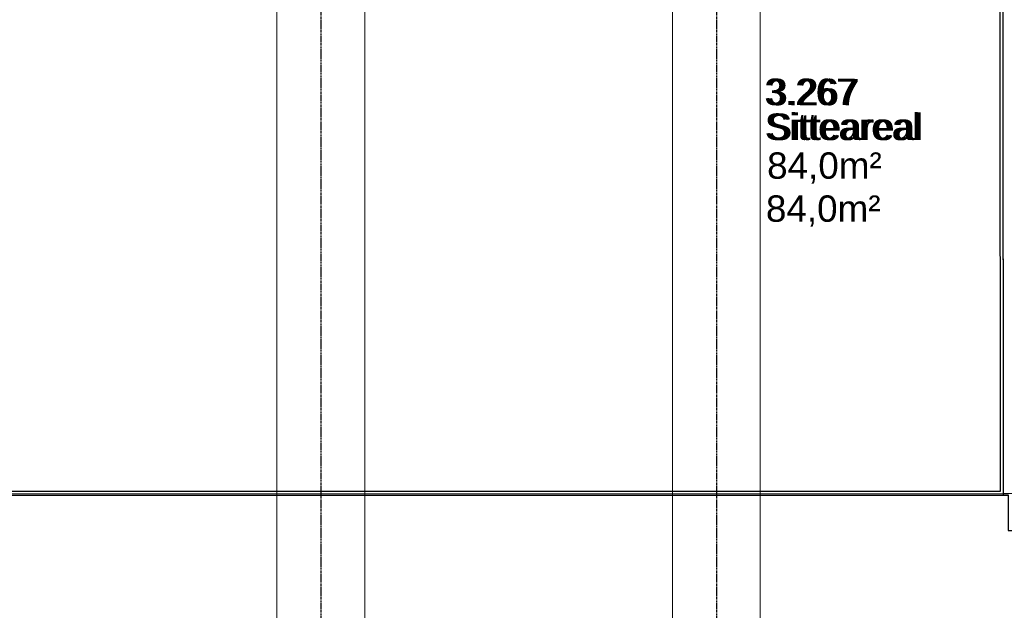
# Model space of a CAD drawing. Header units: millimetres. Extents: x 2001279 to 2569134, y 699790 to 1241062.
# Tile 18 of 38: x 2317922 to 2324645, y 1033717 to 1037745. Entities that reach past the tile are written whole.
import ezdxf
from ezdxf.enums import TextEntityAlignment as Align

# ---------------------------------------------------------------- set-up
doc = ezdxf.new("R2010")
doc.units = ezdxf.units.MM
doc.header["$MEASUREMENT"] = 0
doc.linetypes.add('Grid Line', pattern=[22.225, 12.7, -3.175, 3.175, -3.175])
for name, color, linetype in [('822_Akselinjer', 8, 'Grid Line'), ('A862-N-T', 255, 'Continuous'), ('A862-NA', 255, 'Continuous'), ('A862-NR', 7, 'Continuous')]:
    doc.layers.add(name, color=color, linetype=linetype)
doc.layers.add('A200-6_Sikkerhetskontroll', color=7, linetype='Continuous', lineweight=5, true_color=0xff9da3)
for name, color, linetype, lineweight in [('A254', 6, 'Continuous', 5), ('A852-TYNN', 7, 'Continuous', 9), ('A861 soner eks', 250, 'Continuous', 5), ('A862-B-T', 4, 'Continuous', 0), ('va006-h02-a-200-1-0001_A-FLOR-OTLN', 6, 'Continuous', 5)]:
    doc.layers.add(name, color=color, linetype=linetype, lineweight=lineweight)
doc.layers.add('A862-B-RLin', color=1, linetype='Continuous', plot=False)
doc.layers.add('A862-N-RLin', color=1, linetype='Continuous', plot=False)
doc.styles.add('ROMANS', font='arial.ttf')
doc.styles.get("Standard").update_dxf_attribs({"font": 'arial.ttf', "width": 0.8, "height": 2.5})
pattern_1 = [(0, (2276833.408, 922485.4425), (0, 6.985), [5.08, -1.905]), (90, (2276833.408, 922485.4425), (-6.985, 4e-16), [5.08, -1.905])]

# ---------------------------------------------------------------- blocks, each defined once
blk = doc.blocks.new('Arkiv_0.975_234', base_point=(302896.2, 40813.4))
at = {"linetype": 'Continuous', "flags": 1}
for tag in ['floor_f', 'ROOM_WALLS_SURF', 'ROOM_DOORS_SURF', 'ROOM_WINDS_SURF', 'ROOM_BASELEV', 'ROOM_HEIGHT', 'ROOM_NET_AREA', 'ROOM_REDUCED_AREA', 'ROOM_CALC_AREA', 'ROOM_VOLUME']:
    blk.add_attdef(tag, text='', height=2000, dxfattribs=at).set_placement((302896.2, 39780.3), align=Align.BOTTOM_LEFT)
at = {"layer": 'A862-B-T', "linetype": 'Continuous'}
blk.add_attdef('Bruttoareal', text='', height=2000, dxfattribs=at).set_placement((302896.2, 39780.3), align=Align.BOTTOM_LEFT)
at = {"layer": 'A862-N-T', "color": 2}
blk.add_attdef('Nettoareal', text='', height=125, dxfattribs=at).set_placement((302614.3, 40514.5), align=Align.BOTTOM_LEFT)
at = {"layer": 'A862-NA', "color": 1}
blk.add_attdef('ROOM_NAME', text='', height=125, dxfattribs=at).set_placement((302614.3, 40702), align=Align.BOTTOM_LEFT)
at = {"layer": 'A862-NR'}
blk.add_attdef('ROOM_NUMBER', text='', height=125, dxfattribs=at).set_placement((302614.3, 40889.5), align=Align.BOTTOM_LEFT)

msp = doc.modelspace()

# ---------------------------------------------------------------- hatches: boundary and pattern name
at = {"layer": 'A200-6_Sikkerhetskontroll'}
h = msp.add_hatch(dxfattribs=at)
h.set_pattern_fill('ANGLE', color=256)
h.set_pattern_definition(pattern_1)
h.paths.add_polyline_path([(2323007.6, 1037100), (2323817.6, 1037100), (2323817.6, 1037370), (2323007.6, 1037370)], flags=9)
h = msp.add_hatch(dxfattribs=at)
h.set_pattern_fill('ANGLE', color=256)
h.set_pattern_definition(pattern_1)
h.paths.add_polyline_path([(2323007.6, 1037100), (2323817.6, 1037100), (2323817.6, 1037370), (2323007.6, 1037370)], flags=9)
h = msp.add_hatch(dxfattribs=at)
h.set_pattern_fill('ANGLE', color=256)
h.set_pattern_definition(pattern_1)
h.paths.add_polyline_path([(2323009.9, 1036862.6), (2324299.9, 1036862.6), (2324299.9, 1037132.6), (2323009.9, 1037132.6)], flags=9)
h = msp.add_hatch(dxfattribs=at)
h.set_pattern_fill('ANGLE', color=256)
h.set_pattern_definition(pattern_1)
h.paths.add_polyline_path([(2323009.9, 1036862.6), (2324299.9, 1036862.6), (2324299.9, 1037132.6), (2323009.9, 1037132.6)], flags=9)
h = msp.add_hatch(dxfattribs=at)
h.set_pattern_fill('ANGLE', color=256)
h.set_pattern_definition(pattern_1)
h.paths.add_polyline_path([(2322986.1, 1036544.5), (2324024.3, 1036544.5), (2324024.3, 1036933.4), (2322986.1, 1036933.4)], flags=9)
h = msp.add_hatch(dxfattribs=at)
h.set_pattern_fill('ANGLE', color=256)
h.set_pattern_definition(pattern_1)
h.paths.add_polyline_path([(2322986.1, 1036544.5), (2324024.3, 1036544.5), (2324024.3, 1036933.4), (2322986.1, 1036933.4)], flags=9)
h = msp.add_hatch(dxfattribs=at)
h.set_pattern_fill('ANGLE', color=256)
h.set_pattern_definition(pattern_1)
h.paths.add_polyline_path([(2322978, 1036251), (2324016.3, 1036251), (2324016.3, 1036639.9), (2322978, 1036639.9)], flags=9)
h = msp.add_hatch(dxfattribs=at)
h.set_pattern_fill('ANGLE', color=256)
h.set_pattern_definition(pattern_1)
h.paths.add_polyline_path([(2322978, 1036251), (2324016.3, 1036251), (2324016.3, 1036639.9), (2322978, 1036639.9)], flags=9)

# ---------------------------------------------------------------- linework, layer by layer
at = {"layer": '822_Akselinjer'}
for p, q in [((2319978.8, 1042941.1), (2319978.8, 1020008.3)), ((2322678.8, 1042941.1), (2322678.8, 1020008.3))]:
    msp.add_line(p, q, dxfattribs=at)
at = {"layer": 'A254'}
for p, q in [((2319678.8, 1040911.4), (2319678.8, 1029981.5)), ((2320278.8, 1029981.5), (2320278.8, 1040911.4)), ((2322378.8, 1040911.4), (2322378.8, 1029981.5)), ((2322978.8, 1029981.5), (2322978.8, 1040911.4))]:
    msp.add_line(p, q, dxfattribs=at)
at = {"layer": 'A852-TYNN'}
msp.add_lwpolyline([(2324635.5, 1040919.4), (2317310.2, 1040919.4), (2317310.2, 1039179.8), (2317228.8, 1039179.8), (2317228.8, 1039146), (2309478.8, 1039146), (2309478.8, 1039179.8), (2309385.5, 1039179.8), (2309385.5, 1038410.7), (2309394.1, 1038396.8), (2309408.5, 1038361.5), (2309416.6, 1038324.2), (2309418.4, 1038286.1), (2309413.7, 1038248.3), (2309402.7, 1038211.8), (2309385.5, 1038177.5), (2309385.5, 1034514.5), (2324638.1, 1034513), (2324635.5, 1040919.4)], close=True, dxfattribs=at)
at = {"layer": 'A852-TYNN', "lineweight": 18}
msp.add_lwpolyline([(2324635.5, 1040911), (2317310.2, 1040911), (2317310.2, 1039171.4), (2317228.8, 1039171.4), (2317228.8, 1039171.9), (2309478.8, 1039171.9), (2309478.8, 1039171.4), (2309385.5, 1039171.4), (2309385.5, 1038402.3), (2309394.1, 1038388.5), (2309408.5, 1038353.1), (2309416.6, 1038315.9), (2309418.4, 1038277.8), (2309413.7, 1038239.9), (2309402.7, 1038203.4), (2309385.5, 1038169.1), (2309385.5, 1034506.2), (2324638.1, 1034504.7), (2324635.5, 1040911)], close=True, dxfattribs=at)
at = {"layer": 'A852-TYNN'}
msp.add_lwpolyline([(2330829.1, 1040919.3), (2324636.6, 1040919.5), (2324636.9, 1034513.1), (2330829.1, 1034513.1)], dxfattribs=at)
at = {"layer": 'A862-B-RLin', "flags": 128}
msp.add_lwpolyline([(2305232.6, 1041226), (2306340.5, 1041226), (2306340.5, 1041225.1), (2313101.5, 1041225.1), (2313101.5, 1040927.1), (2309156, 1040927.1), (2309156, 1039193.5), (2317287, 1039193.4), (2317287, 1040928), (2313119.7, 1040928.1), (2313119.7, 1041225.1), (2327697.3, 1041225), (2327696.8, 1040921.1), (2317304.7, 1040921.1), (2317304.7, 1039183.4), (2309385.3, 1039182.6), (2309385.2, 1034503.2), (2324671, 1034503), (2324670.9, 1034260.8), (2330829.1, 1034261.6)], dxfattribs=at)
msp.add_lwpolyline([(2324638.1, 1034505), (2324635.5, 1040911.4), (2317310.2, 1040911.4), (2317310.2, 1039171.8), (2309385.6, 1039171.9), (2309385.6, 1034506.6)], close=True, dxfattribs=at)
at = {"layer": 'A862-N-RLin'}
msp.add_lwpolyline([(2324617.6, 1034528.7), (2324615, 1040935), (2317289.7, 1040935), (2317289.7, 1039195.4), (2309365.1, 1039195.4), (2309365.1, 1034530.2)], close=True, dxfattribs=at)
at = {"layer": 'A862-N-RLin', "flags": 128}
msp.add_lwpolyline([(2327692.8, 1040925.4), (2317299.6, 1040925.4), (2317299.6, 1039185.9), (2309385.2, 1039184.4), (2309385.2, 1034502.7), (2324670.4, 1034501.8)], dxfattribs=at)
msp.add_lwpolyline([(2324638.1, 1034505), (2324635.5, 1040911.4), (2317310.2, 1040911.4), (2317310.2, 1039171.8), (2309385.6, 1039171.9), (2309385.6, 1034506.6)], close=True, dxfattribs=at)
at = {"layer": 'va006-h02-a-200-1-0001_A-FLOR-OTLN'}
for p, q in [((2319678.8, 1030127.3), (2319678.8, 1040911.4)), ((2320278.8, 1040911.4), (2320278.8, 1030127.3))]:
    msp.add_line(p, q, dxfattribs=at)
at = {"layer": 'va006-h02-a-200-1-0001_A-FLOR-OTLN', "flags": 128}
for points in [[(2320428.8, 1029981.5), (2322378.8, 1029981.5), (2322378.8, 1040911.4)], [(2322978.8, 1040911.4), (2322978.8, 1029981.5), (2325825.8, 1029981.5)]]:
    msp.add_lwpolyline(points, dxfattribs=at)

# ---------------------------------------------------------------- block references
at = {"layer": 'A861 soner eks'}
ref = msp.add_blockref('Arkiv_0.975_234', (2323290.6, 1036982.4), dxfattribs=at)
ref.add_attrib('ROOM_NAME', 'Sitteareal', dxfattribs={"layer": 'A862-NA', "color": 1, "height": 180, "style": 'ROMANS'}).set_placement((2323008.7, 1036870.9), align=Align.BOTTOM_LEFT)
ref.add_attrib('ROOM_NUMBER', '3.267', dxfattribs={"layer": 'A862-NR', "height": 180, "style": 'ROMANS'}).set_placement((2323006.4, 1037108.3), align=Align.BOTTOM_LEFT)

# ---------------------------------------------------------------- texts
at = {"layer": 'A862-B-T', "insert": (2323017.1, 1036546.4), "char_height": 180, "width": 1156.302, "attachment_point": 1, "rotation": 359.99962, "line_spacing_factor": 0.983083, "style": 'ROMANS'}
msp.add_mtext('84,0m²', dxfattribs=at)
at = {"layer": 'A862-N-T', "insert": (2323025.2, 1036839.9), "char_height": 180, "width": 1156.302, "attachment_point": 1, "rotation": 359.99962, "line_spacing_factor": 0.983083, "style": 'ROMANS'}
msp.add_mtext('84,0m²', dxfattribs=at)
at = {"layer": 'A862-NA', "insert": (2323029.2, 1037103.9), "char_height": 180, "width": 1549.05, "attachment_point": 1, "rotation": 359.99962, "line_spacing_factor": 0.983083, "style": 'ROMANS'}
msp.add_mtext('Sitteareal', dxfattribs=at)
at = {"layer": 'A862-NR', "insert": (2323026.9, 1037341.3), "char_height": 180, "width": 941.278, "attachment_point": 1, "rotation": 359.99962, "line_spacing_factor": 0.983083, "style": 'ROMANS'}
msp.add_mtext('3.267', dxfattribs=at)

doc.saveas('drawing.dxf')
